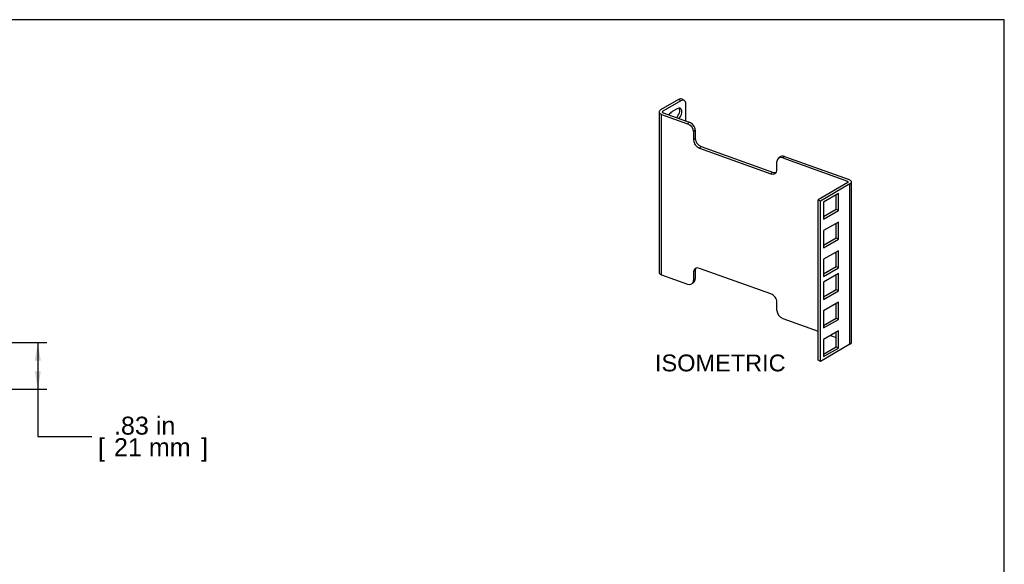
# Model space of a CAD drawing. Header units: inches. Extents: x 0 to 36.4, y -0.1 to 27.2.
# Tile 10 of 10: x 18.8 to 36.4, y 17.5 to 27.2. Entities that reach past the tile are written whole.
import ezdxf
from ezdxf.enums import TextEntityAlignment as Align

# ---------------------------------------------------------------- set-up
doc = ezdxf.new("R2010")
doc.units = ezdxf.units.IN
doc.header["$MEASUREMENT"] = 0
doc.layers.add('COM56996-2', color=7, linetype='Continuous')
doc.layers.add('Default', color=7, linetype='Continuous')
doc.styles.add('SEACAD_Arial', font='arial.ttf')
doc.dimstyles.new('web_small', dxfattribs={"dimtxt": 0.32, "dimasz": 0.32, "dimexe": 0.16, "dimexo": 0.16, "dimgap": 0.16, "dimtad": 0, "dimtih": 1, "dimtoh": 1, "dimzin": 4, "dimdsep": 46, "dimtxsty": 'SEACAD_Arial', "dimblk1": '_SE_FILLED', "dimblk2": '_SE_FILLED', "dimsah": 1, "dimcen": 0.16, "dimadec": 0, "dimazin": 0, "dimtfac": 1, "dimtofl": 0, "dimtmove": 0, "dimatfit": 3, "dimfxl": 1, "dimtolj": 1, "dimtzin": 4, "dimarcsym": 0})

# ---------------------------------------------------------------- blocks, each defined once
blk = doc.blocks.new('SE6')
at = {"layer": 'COM56996-2', "color": 7, "linetype": 'Continuous'}
for p, q in [((30.564, 25.753), (30.243, 25.568)), ((30.604, 25.73), (30.283, 25.544)), ((30.604, 25.73), (30.564, 25.753)), ((30.667, 25.736), (30.627, 25.759)), ((30.693, 25.373), (30.693, 25.679)), ((30.217, 25.533), (30.217, 22.675)), ((30.258, 25.49), (30.724, 25.323)), ((30.258, 22.633), (30.258, 25.49)), ((30.283, 25.521), (30.283, 25.544)), ((30.288, 25.518), (30.754, 25.351)), ((30.537, 25.589), (30.449, 25.538)), ((30.724, 25.323), (30.754, 25.351)), ((30.861, 25.211), (30.83, 25.183)), ((30.83, 25.183), (30.83, 25.029)), ((30.861, 25.211), (30.861, 25.057)), ((30.83, 25.029), (30.861, 25.057)), ((30.967, 24.917), (30.937, 24.889)), ((30.967, 24.917), (32.24, 24.459)), ((30.937, 24.889), (32.21, 24.431)), ((32.452, 24.741), (32.422, 24.713)), ((32.452, 24.741), (33.602, 24.327)), ((32.316, 24.495), (32.316, 24.649)), ((32.367, 24.73), (32.337, 24.702)), ((32.422, 24.713), (33.572, 24.299)), ((32.21, 24.431), (32.24, 24.459)), ((33.577, 24.273), (33.05, 23.969)), ((33.617, 24.25), (33.09, 23.946)), ((33.572, 24.27), (33.572, 24.299)), ((33.617, 21.392), (33.617, 24.25)), ((33.643, 21.427), (33.643, 24.285)), ((33.413, 24.081), (33.148, 23.928)), ((33.373, 23.798), (33.373, 24.058)), ((33.413, 23.775), (33.413, 24.081)), ((33.05, 21.111), (33.05, 23.969)), ((33.09, 23.946), (33.05, 23.969)), ((33.09, 21.088), (33.09, 23.946)), ((33.148, 23.928), (33.148, 23.622)), ((33.148, 23.669), (33.373, 23.798)), ((33.148, 23.622), (33.413, 23.775)), ((33.373, 23.798), (33.413, 23.775)), ((33.413, 23.571), (33.148, 23.418)), ((33.373, 23.288), (33.373, 23.548)), ((33.413, 23.265), (33.413, 23.571)), ((33.148, 23.418), (33.148, 23.112)), ((33.148, 23.158), (33.373, 23.288)), ((33.148, 23.112), (33.413, 23.265)), ((33.373, 23.288), (33.413, 23.265)), ((33.413, 23.061), (33.148, 22.908)), ((33.373, 22.778), (33.373, 23.037)), ((33.413, 22.754), (33.413, 23.061)), ((33.148, 22.908), (33.148, 22.601)), ((30.258, 22.633), (30.724, 22.465)), ((30.861, 22.71), (30.83, 22.682)), ((30.83, 22.682), (30.83, 22.529)), ((30.861, 22.71), (30.861, 22.557)), ((32.21, 22.289), (30.937, 22.746)), ((33.148, 22.648), (33.373, 22.778)), ((33.148, 22.601), (33.413, 22.754)), ((33.413, 22.652), (33.148, 22.499)), ((33.373, 22.778), (33.413, 22.754)), ((33.413, 22.346), (33.413, 22.652)), ((30.809, 22.475), (30.839, 22.503)), ((30.83, 22.529), (30.861, 22.557)), ((33.148, 22.499), (33.148, 22.193)), ((33.373, 22.37), (33.373, 22.629)), ((33.148, 22.24), (33.373, 22.37)), ((33.148, 22.193), (33.413, 22.346)), ((33.373, 22.37), (33.413, 22.346)), ((32.316, 21.995), (32.316, 22.149)), ((33.413, 22.142), (33.148, 21.989)), ((33.373, 21.859), (33.373, 22.119)), ((33.413, 21.836), (33.413, 22.142)), ((33.148, 21.989), (33.148, 21.683)), ((32.422, 21.855), (33.05, 21.629)), ((33.148, 21.729), (33.373, 21.859)), ((33.148, 21.683), (33.413, 21.836)), ((33.373, 21.859), (33.413, 21.836)), ((33.413, 21.632), (33.148, 21.479)), ((33.373, 21.349), (33.373, 21.609)), ((33.413, 21.326), (33.413, 21.632)), ((33.148, 21.479), (33.148, 21.173)), ((33.271, 21.55), (33.373, 21.513)), ((33.617, 21.392), (33.09, 21.088)), ((33.148, 21.219), (33.373, 21.349)), ((33.148, 21.173), (33.413, 21.326)), ((33.373, 21.349), (33.413, 21.326)), ((33.09, 21.088), (33.05, 21.111))]:
    blk.add_line(p, q, dxfattribs=at)
for centre, major_axis, ratio, start_param, end_param in [((30.564, 25.651), (-0.062, -0.108), 0.57735, 3.141593, 3.926991), ((30.604, 25.628), (-0.062, -0.108), 0.57735, 2.356194, 3.926991), ((30.303, 25.533), (0.086, 0), 0.57735, 2.356194, 4.155613), ((30.303, 25.533), (0.029, 0), 0.57735, 2.356194, 4.155613), ((30.449, 25.436), (0.062, 0.108), 0.57735, 0.785398, 1.487274), ((30.497, 25.51), (-0.062, -0.108), 0.57735, 1.138788, 2.813286), ((30.537, 25.487), (-0.062, -0.108), 0.57735, 1.214888, 3.926991), ((30.724, 25.221), (0.085, -0.0916), 0.693176, 0.641799, 2.212595), ((30.754, 25.249), (-0.085, 0.0916), 0.693176, 3.783391, 5.354188), ((30.937, 24.991), (0.085, -0.0916), 0.693176, 3.783391, 5.354188), ((30.967, 25.019), (-0.085, 0.0916), 0.693176, 0.641799, 2.212595), ((32.452, 24.638), (0.085, -0.0916), 0.693176, 2.212595, 3.141593), ((32.422, 24.611), (0.085, -0.0916), 0.693176, 2.212595, 3.783391), ((32.21, 24.533), (-0.085, 0.0916), 0.693176, 2.212595, 3.783391), ((32.24, 24.561), (-0.085, 0.0916), 0.693176, 2.212595, 2.902238), ((33.557, 24.285), (-0.029, 0), 0.57735, 2.356194, 4.155613), ((33.557, 24.285), (-0.086, 0), 0.57735, 2.356194, 4.155613), ((30.303, 22.675), (0.086, 0), 0.57735, 3.141593, 4.155613), ((30.937, 22.644), (0.085, -0.0916), 0.693176, 2.212595, 3.783391), ((30.967, 22.672), (0.085, -0.0916), 0.693176, 3.380947, 3.783391), ((30.724, 22.567), (-0.085, 0.0916), 0.693176, 2.212595, 3.783391), ((30.754, 22.595), (-0.085, 0.0916), 0.693176, 3.141593, 3.783391), ((32.21, 22.187), (-0.085, 0.0916), 0.693176, 3.783391, 5.354188), ((32.422, 21.957), (-0.085, 0.0916), 0.693176, 0.641799, 2.212595), ((33.557, 21.427), (-0.086, 0), 0.57735, 2.356194, 3.141593)]:
    blk.add_ellipse(centre, major_axis=major_axis, ratio=ratio, start_param=start_param, end_param=end_param, dxfattribs=at)
blk = doc.blocks.new('DMBLK189')
at = {"layer": 'Default', "linetype": 'Continuous', "transparency": 16777216}
for points in [[(19.2, 21.102), (19.147, 21.422), (19.093, 21.102)], [(19.2, 20.912), (19.093, 20.912), (19.147, 20.592)]]:
    blk.add_hatch(color=7, dxfattribs=at).paths.add_polyline_path(points)
at = {"layer": 'Default', "color": 7, "linetype": 'Continuous', "transparency": 16777216}
for p, q in [((18.515, 21.422), (19.307, 21.422)), ((19.147, 21.422), (19.147, 19.751)), ((18.563, 20.592), (19.307, 20.592)), ((19.147, 19.751), (20.107, 19.751))]:
    blk.add_line(p, q, dxfattribs=at)
at = {"layer": 'Default', "color": 7, "linetype": 'Continuous', "transparency": 16777216, "style": 'SEACAD_Arial'}
for s, p in [('.83 in', (20.504, 20.103)), ('[', (20.219, 19.719)), ('21 mm', (20.504, 19.719)), (']', (22.055, 19.719))]:
    blk.add_text(s, height=0.32, dxfattribs=at).set_placement(p, align=Align.TOP_LEFT)
blk = doc.blocks.new('_SE_FILLED')
at = {"color": 0}
blk.add_line((0, 0), (-1, 0), dxfattribs=at)
blk.add_solid([(0, 0), (-1, -0.1665), (-1, 0.1665), (0, 0)], dxfattribs=at)

msp = doc.modelspace()

# ---------------------------------------------------------------- linework, layer by layer
at = {"layer": 'Default', "color": 7, "linetype": 'Continuous'}
for p, q in [((36.368, 27.177), (0, 27.177)), ((36.368, 0), (36.368, 27.177))]:
    msp.add_line(p, q, dxfattribs=at)

# ---------------------------------------------------------------- block references
at = {"layer": 'Default'}
msp.add_blockref('SE6', (0, 0), dxfattribs=at)

# ---------------------------------------------------------------- texts
at = {"layer": 'Default', "color": 7, "linetype": 'Continuous', "style": 'SEACAD_Arial'}
msp.add_text('ISOMETRIC', height=0.3, dxfattribs=at).set_placement((30.143, 21.21), align=Align.TOP_LEFT)

# ---------------------------------------------------------------- dimensions: what is measured, and where the dimension line sits
at = {"layer": 'Default', "color": 7, "linetype": 'Continuous'}
dim = msp.add_linear_dim(base=(19.147, 20.592), p1=(18.355, 21.422), p2=(18.403, 20.592), angle=90, text='\\A1;<>', dimstyle='web_small', override={"dimpost": '\\X'}, dxfattribs=at)
dim.commit()
dim.dimension.update_dxf_attribs({"geometry": 'DMBLK189', "text_midpoint": (20.107, 19.751), "dimtype": 160})

doc.saveas('drawing.dxf')
